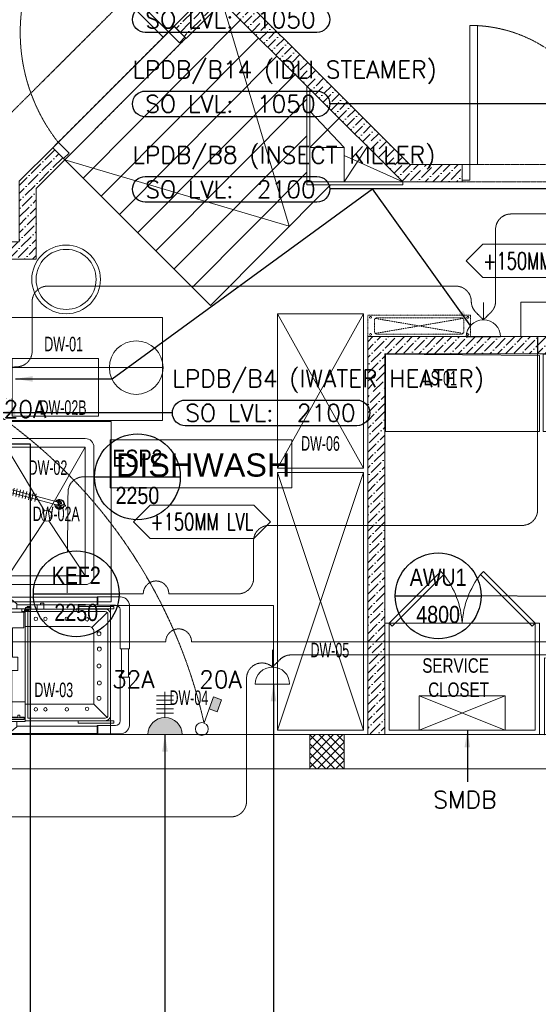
# Model space of a CAD drawing. Header units: millimetres. Extents: x -359 to 21654, y -24856 to 16255.
# Tile 23 of 31: x 10129 to 13152, y -1371 to 4364. Entities that reach past the tile are written whole.
import ezdxf
from ezdxf.enums import TextEntityAlignment as Align

# ---------------------------------------------------------------- set-up
doc = ezdxf.new("R2010")
doc.units = ezdxf.units.MM
doc.header["$MEASUREMENT"] = 0
for name, pattern in [('FP XREF (2)$0$( Hidden )', [0.375, 0.25, -0.125]), ('FP XREF (2)$0$DASHED', [0.75, 0.5, -0.25]), ('FP XREF (2)$0$DASHED2', [0.375, 0.25, -0.125]), ('FP XREF (2)$0$HIDDEN2', [0.1875, 0.125, -0.0625]), ('HIDDENX2', [0.75, 0.5, -0.25])]:
    doc.linetypes.add(name, pattern=pattern)
doc.layers.get('0').update_dxf_attribs({"color": 1, "lineweight": 5, "true_color": 0xff0000})
doc.layers.add('ACMV-EQP-DX', color=30, linetype='Continuous', true_color=0xff7f00)
doc.layers.add('ELEC-SO-LVL-TAG', color=7, linetype='Continuous')
doc.layers.add('Legend', color=7, linetype='Continuous')
for name, color, linetype, lineweight, true_color in [('FP XREF (2)$0$a- flr dim 02', 9, 'Continuous', 0, 0x808080), ('FP XREF (2)$0$A-100MM', 9, 'Continuous', 0, 0x808080), ('FP XREF (2)$0$A-clmn', 9, 'Continuous', 0, 0x808080), ('FP XREF (2)$0$A-DOOR', 9, 'Continuous', 0, 0x808080), ('FP XREF (2)$0$A-EQUIP', 9, 'Continuous', 0, 0x808080), ('FP XREF (2)$0$A-GA DIM', 9, 'Continuous', 0, 0x808080), ('FP XREF (2)$0$A-JOINERY', 9, 'Continuous', 0, 0x808080), ('FP XREF (2)$0$A-LINTEL', 9, 'FP XREF (2)$0$( Hidden )', 0, 0x808080), ('FP XREF (2)$0$A-RAMP', 9, 'Continuous', 0, 0x808080), ('FP XREF (2)$0$CYAN', 9, 'Continuous', 0, 0x808080), ('FP XREF (2)$0$door', 9, 'Continuous', 0, 0x808080), ('FP XREF (2)$0$EQ', 9, 'Continuous', 0, 0x808080), ('FP XREF (2)$0$EQUIP.', 9, 'Continuous', 0, 0x808080), ('FP XREF (2)$0$Equipment', 9, 'Continuous', 0, 0x808080), ('FP XREF (2)$0$Equipment Name', 9, 'Continuous', 0, 0x808080), ('FP XREF (2)$0$FLR LINE', 9, 'Continuous', 0, 0x808080), ('FP XREF (2)$0$ND_26_HATCH', 9, 'Continuous', 0, 0x808080), ('FP XREF (2)$0$New1-furn', 9, 'Continuous', 0, 0x808080), ('FP XREF (2)$0$PDF_0', 9, 'Continuous', 0, 0x808080), ('FP XREF (2)$0$SA-EQUIP', 9, 'Continuous', 0, 0x808080), ('FP XREF (2)$0$T-TagsWndw', 9, 'Continuous', 0, 0x808080), ('FP XREF (2)$0$text equipment', 9, 'Continuous', 0, 0x808080), ('FP XREF (2)$0$WALL', 9, 'Continuous', 0, 0x808080), ('FP XREF (2)$0$Z-AT_Text', 9, 'Continuous', 0, 0x808080), ('M-MEP-ELPR-CKT', 7, 'HIDDENX2', 20, 0x960000), ('M-MEP-ELPR-EQUIP', 6, 'Continuous', 20, 0xff00ff), ('M-MEP-ELPR-SOCKET', 5, 'Continuous', 20, 0x0000ff)]:
    doc.layers.add(name, color=color, linetype=linetype, lineweight=lineweight, true_color=true_color)
for name, color, linetype, lineweight in [('M-MEP-ELLG-TEXT', 7, 'Continuous', 20), ('M-MEP-ELSL-TEXT', 7, 'Continuous', 20), ('M-MEP-GEN', 7, 'Continuous', 5)]:
    doc.layers.add(name, color=color, linetype=linetype, lineweight=lineweight)
doc.styles.add('Arial Narrow', font='arialn.ttf')
doc.styles.add('FP XREF (2)$0$DIMTEXT', font='arial.ttf', dxfattribs={"width": 0.75})
doc.styles.add('FP XREF (2)$0$MtXpl_Arial_Narrow', font='arialn.ttf')
doc.styles.add('FP XREF (2)$0$SSP_Note', font='romans.shx', dxfattribs={"width": 0.8})
doc.styles.add('FP XREF (2)$0$SSP_Title', font='arial.ttf')
doc.styles.add('Oswald Light', font='txt')
doc.styles.add('ROMANS-100', font='romans.shx')
doc.styles.get("Standard").update_dxf_attribs({"font": 'romans.shx'})
doc.dimstyles.new('MDS-50', dxfattribs={"dimtxt": 100, "dimasz": 100, "dimexe": 50, "dimexo": 50, "dimgap": 25, "dimtad": 1, "dimdec": 0, "dimtxsty": 'Oswald Light', "dimcen": 0, "dimdle": 1.5875, "dimazin": 0, "dimtfac": 1, "dimtdec": 0, "dimtix": 1, "dimtmove": 0, "dimatfit": 0, "dimfxl": 1, "dimfrac": 2, "dimtolj": 1, "dimarcsym": 0})
pattern_1 = [(45, (466752.75, 162145.904), (17.2357278, 63.1976686), [81.25, -16.25, 0, -16.25])]

# ---------------------------------------------------------------- blocks, each defined once
blk = doc.blocks.new('FP XREF (2)$0$GW')
at = {"layer": 'FP XREF (2)$0$SA-EQUIP', "color": 0}
for p, q in [((148.56, -2089.9), (147.58, -2089.9)), ((148.56, -2091.45), (147.58, -2091.45)), ((152.92, -2102.66), (149.36, -2106.22)), ((170.71, -2103.1), (173.83, -2106.22)), ((147.7, -2103.9), (145.73, -2103.9)), ((147.7, -2104.05), (145.73, -2104.05)), ((177.69, -2103.9), (175.72, -2103.9)), ((177.69, -2104.05), (175.72, -2104.05))]:
    blk.add_line(p, q, dxfattribs=at)
for points in [[(149.29, -2077.12), (148.56, -2077.12), (148.56, -2087.08), (149.29, -2087.08)], [(174.77, -2077.12), (148.56, -2077.12), (148.56, -2087.08), (174.77, -2087.08)], [(174.05, -2077.84), (174.77, -2077.84), (174.77, -2077.12), (174.05, -2077.12)], [(173.96, -2083.98), (170.22, -2083.98), (170.22, -2087.1), (173.96, -2087.1)], [(148.56, -2087.15), (148.23, -2087.15), (148.23, -2088.45), (148.56, -2088.45)], [(149.18, -2086.35), (148.56, -2086.35), (148.56, -2087.96), (149.18, -2087.96)], [(149.02, -2086.92), (148.77, -2086.92), (148.77, -2087.69), (149.02, -2087.69)], [(148.23, -2087.6), (147.99, -2087.6), (147.99, -2088.45), (148.23, -2088.45)], [(147.58, -2090.68), (147.21, -2090.68), (147.21, -2091.45), (147.58, -2091.45)], [(149.18, -2099.44), (148.56, -2099.44), (148.56, -2098.95), (149.18, -2098.95)], [(147.97, -2099.44), (148.56, -2099.44), (148.56, -2107.78), (147.97, -2107.78)], [(174.59, -2099.44), (175.18, -2099.44), (175.18, -2107.78), (174.59, -2107.78)], [(177.61, -2103.98), (177.61, -2103.98)], [(164.49, -2109.55), (157.89, -2109.55), (157.89, -2111.15), (164.49, -2111.15)]]:
    blk.add_lwpolyline(points, close=True, dxfattribs=at)
for points in [[(170.22, -2083.98), (162.87, -2083.98), (162.87, -2085.39), (159.8, -2085.39), (159.8, -2084.13), (152.97, -2084.13), (152.97, -2086.81), (149.29, -2086.81), (149.29, -2077.12)], [(173.76, -2085.36), (173.76, -2077.81), (174.3, -2077.81), (174.3, -2086.89), (173.76, -2086.89), (173.76, -2085.88)], [(148.56, -2083.08), (145.66, -2083.08), (147.38, -2085.18), (148.49, -2085.18)], [(145.82, -2103.9), (145.82, -2083.28)], [(147.58, -2085.18), (147.58, -2103.9)], [(174.87, -2083.08), (177.77, -2083.08), (176.05, -2085.18), (174.93, -2085.18)], [(175.84, -2085.18), (175.84, -2103.9)], [(177.61, -2103.9), (177.61, -2083.28)], [(173.76, -2085.88), (173.27, -2085.88), (173.27, -2085.36), (173.76, -2085.36)], [(145.73, -2109.29), (145.73, -2109.29), (145.73, -2103.9)], [(147.7, -2103.9), (147.7, -2108.19)], [(175.72, -2103.9), (175.72, -2108.14)], [(177.69, -2109.24), (177.69, -2109.24), (177.69, -2103.9)], [(148.64, -2109.26), (157.89, -2109.26), (157.89, -2111.41), (147.7, -2111.41)], [(174.63, -2109.24), (164.49, -2109.24), (164.49, -2111.41), (175.72, -2111.41)]]:
    blk.add_lwpolyline(points, dxfattribs=at)
for points in [[(148.59, -2105.78, 0.414214), (149.8, -2106.99), (173.39, -2106.99, 0.414214), (174.59, -2105.78), (174.59, -2087.11), (148.59, -2087.11)], [(170.73, -2087.1), (152.62, -2087.1), (152.62, -2101.86, 0.414214), (153.86, -2103.1), (170.73, -2103.1)], [(149.18, -2105.78, 0.414214), (149.8, -2106.4), (173.39, -2106.4, 0.414214), (174.01, -2105.78), (174.01, -2087.69), (149.18, -2087.69)]]:
    blk.add_lwpolyline(points, format="xyb", close=True, dxfattribs=at)
for centre, radius in [((152.18, -2083.22), 0.323), ((157.64, -2083.04), 0.428), ((165.64, -2082.98), 0.451), ((170.99, -2083.1), 0.525), ((150.86, -2089.59), 0.399), ((171.95, -2089.59), 0.399), ((150.86, -2091.82), 0.399), ((171.95, -2091.82), 0.399), ((150.86, -2096.81), 0.399), ((171.95, -2096.81), 0.399), ((150.97, -2101.53), 0.399), ((171.83, -2101.53), 0.399), ((154.34, -2104.3), 0.455), ((157.91, -2104.39), 0.455), ((161.86, -2104.3), 0.455), ((165.81, -2104.39), 0.455), ((169.38, -2104.3), 0.455)]:
    blk.add_circle(centre, radius, dxfattribs=at)
for centre, radius, start, end in [((148.79, -2108.17), 1.09, 180.8816, 262.2314), ((174.63, -2108.14), 1.1, 270.1479, 359.9387), ((147.94, -2109.22), 2.21, 181.7024, 263.7591), ((175.4, -2109.15), 2.29, 278.1279, 357.7755)]:
    blk.add_arc(centre, radius, start, end, dxfattribs=at)
blk = doc.blocks.new('FP XREF (2)$0$A$C0449149f')
at = {"layer": 'FP XREF (2)$0$Equipment', "color": 0, "linetype": 'FP XREF (2)$0$DASHED2', "lineweight": -2, "ltscale": 0.3}
for p, q in [((-81.1, 606.1), (6.1, 93.9)), ((6.1, 606.1), (-81.1, 93.9))]:
    blk.add_line(p, q, dxfattribs=at)
blk.add_lwpolyline([(25, 50), (25, 650), (-100, 650), (-100, 50)], close=True, dxfattribs=at)
blk.add_lwpolyline([(10.5, 104.5), (10.5, 595.5, 0.414214), (-4.5, 610.5), (-70.5, 610.5, 0.414214), (-85.5, 595.5), (-85.5, 104.5, 0.414214), (-70.5, 89.5), (-4.5, 89.5, 0.414214)], format="xyb", close=True, dxfattribs=at)
at = {"layer": 'FP XREF (2)$0$Equipment Name', "color": 0, "linetype": 'FP XREF (2)$0$DASHED2', "lineweight": -2}
for centre in [(-87.5, 633.6), (12.5, 633.6), (-87.5, 66.4), (12.5, 66.4)]:
    blk.add_circle(centre, 5.15, dxfattribs=at)
blk = doc.blocks.new('FP XREF (2)$0$A$C7DF46227')
at = {"layer": 'FP XREF (2)$0$Equipment', "color": 0, "lineweight": -2}
for p, q in [((-1.68, 5.09), (-1.68, 3.05)), ((-1.68, 5.08), (-1.53, 4.76)), ((-1.53, 3.38), (-1.53, 4.76)), ((-1.15, 4.75), (-1.53, 4.75)), ((-1.15, 3.38), (-1.15, 4.75)), ((-0.89, 4.62), (-1.15, 4.62)), ((-0.89, 3.26), (-0.89, 4.89)), ((-0.89, 4.89), (-0.35, 4.89)), ((-0.35, 4.89), (-0.35, 3.26)), ((-0.35, 4.61), (0.3, 4.61)), ((0.74, 4.86), (0.04, 4.46)), ((0.71, 4.44), (2.18, 5.71)), ((1.01, 4.7), (0.74, 4.86)), ((1.11, 4.04), (2.38, 5.51)), ((16.33, 4.35), (17.48, 4.65)), ((-1.68, 3.05), (-1.53, 3.37)), ((-1.15, 4.42), (-1.53, 4.42)), ((-1.15, 3.71), (-1.53, 3.71)), ((-1.15, 3.38), (-1.53, 3.38)), ((-0.89, 3.51), (-1.15, 3.51)), ((-0.35, 4.45), (-0.89, 4.45)), ((-0.35, 3.67), (-0.89, 3.67)), ((-0.35, 3.26), (-0.89, 3.26)), ((-0.35, 3.53), (0.11, 3.53)), ((0.04, 4.46), (0.04, 3.66)), ((0.04, 3.66), (0.74, 3.26)), ((0.11, 3.63), (0.11, 0.19)), ((0.64, 0.34), (15.48, 4.31)), ((0.74, 3.26), (1.43, 3.66)), ((0.82, -0.34), (15.66, 3.64)), ((1.35, 0.35), (1.35, 3.62)), ((1.43, 3.66), (1.43, 4.41)), ((6.36, 0.59), (6.04, 2.34)), ((7.1, 0.79), (6.77, 2.54)), ((7.84, 0.98), (7.51, 2.74)), ((8.57, 1.18), (8.24, 2.93)), ((9.31, 1.38), (8.98, 3.13)), ((10.04, 1.57), (9.72, 3.33)), ((10.78, 1.77), (10.45, 3.52)), ((15.08, 4.21), (15.14, 4.42)), ((15.14, 4.42), (15.72, 4.58)), ((15.41, 3.42), (15.29, 3.54)), ((15.99, 3.57), (15.41, 3.42)), ((15.72, 4.58), (16.15, 4.15)), ((15.84, 4.48), (16.18, 4.57)), ((16.15, 4.15), (15.99, 3.57)), ((16.38, 3.78), (16.05, 3.69)), ((16.41, 4.05), (17.55, 4.36)), ((0.37, 0.63), (0, 0)), ((0, 0), (0.37, -0.63)), ((0.37, 0.63), (1.1, 0.63)), ((1.1, 0.63), (1.26, 0.35)), ((2.68, -0.4), (2.36, 1.35)), ((3.42, -0.2), (3.09, 1.55)), ((4.16, 0), (3.83, 1.75)), ((4.89, 0.19), (4.56, 1.95)), ((5.63, 0.39), (5.3, 2.14)), ((0.11, -3.63), (0.11, -0.19)), ((0.37, -0.63), (1.1, -0.63)), ((1.26, -0.35), (1.1, -0.63)), ((1.35, -0.35), (1.35, -3.62)), ((-1.68, -5.09), (-1.68, -3.05)), ((-1.68, -3.05), (-1.53, -3.37)), ((-1.53, -3.38), (-1.53, -4.76)), ((-1.15, -3.38), (-1.53, -3.38)), ((-1.15, -3.71), (-1.53, -3.71)), ((-1.15, -4.42), (-1.53, -4.42)), ((-1.15, -3.38), (-1.15, -4.75)), ((-0.89, -3.51), (-1.15, -3.51)), ((-0.89, -3.26), (-0.89, -4.89)), ((-0.35, -3.26), (-0.89, -3.26)), ((-0.35, -3.67), (-0.89, -3.67)), ((-0.35, -4.45), (-0.89, -4.45)), ((-0.35, -4.89), (-0.35, -3.26)), ((-0.35, -3.53), (0.11, -3.53)), ((0.04, -3.66), (0.74, -3.26)), ((0.04, -4.46), (0.04, -3.66)), ((0.74, -4.86), (0.04, -4.46)), ((0.71, -4.44), (2.18, -5.71)), ((0.74, -3.26), (1.43, -3.66)), ((1.11, -4.04), (2.38, -5.51)), ((1.43, -3.66), (1.43, -4.41)), ((-1.68, -5.08), (-1.53, -4.76)), ((-1.15, -4.75), (-1.53, -4.75)), ((-0.89, -4.62), (-1.15, -4.62)), ((-0.89, -4.89), (-0.35, -4.89)), ((-0.35, -4.61), (0.3, -4.61)), ((1.01, -4.7), (0.74, -4.86))]:
    blk.add_line(p, q, dxfattribs=at)
at = {"layer": 'FP XREF (2)$0$Equipment', "color": 0, "lineweight": -2, "extrusion": (0, 0, -1)}
for centre, major_axis, ratio, start_param, end_param in [((0.74, 4.06), (-0.399, -0.399), 1, 3.630875, 8.930262), ((2.26, 5.59), (0.101, -0.101), 1, 3.355981, 6.068797), ((16.25, 4.18), (0.923, -0.677), 1, 2.650354, 5.266747), ((16.25, 4.18), (0.923, -0.677), 1, 2.650354, 5.266747), ((15.89, 4.11), (0.558, -0.558), 1, 2.782498, 5.080835), ((15.89, 4.11), (0.558, -0.558), 1, 2.782498, 5.080835), ((16.25, 4.18), (-0.719, -0.719), 1, 1.33767, 3.528402), ((16.25, 4.18), (-0.719, -0.719), 1, 1.33767, 3.528402), ((16.25, 4.18), (-0.719, -0.719), 1, 1.33767, 3.528402), ((15.9, 4.13), (-0.371, -0.371), 1, 1.682109, 3.458448), ((15.9, 4.13), (-0.371, -0.371), 1, 1.682109, 3.458448), ((15.9, 4.13), (-0.371, -0.371), 1, 1.682109, 3.458448), ((17.47, 4.49), (0.113, -0.113), 1, 3.956614, 6.515361), ((17.47, 4.49), (0.113, -0.113), 1, 3.956614, 6.515361), ((17.47, 4.49), (0.113, -0.113), 1, 3.956614, 6.515361), ((0.73, 4.06), (-0.269, -0.269), 1, 3.986566, 8.579804), ((0.73, 4.06), (-0.0898, -0.0898), 1, 5.497787, 11.780972), ((16.25, 4.18), (-0.02, -1.14), 1, 4.580889, 7.16581), ((16.25, 4.18), (-0.02, -1.14), 1, 4.580889, 7.16581), ((16.25, 4.18), (-0.02, -1.14), 1, 4.580889, 7.16581), ((15.91, 4.05), (-0.558, -0.558), 1, 3.820344, 6.118682), ((15.91, 4.05), (0.558, -0.558), 1, 0.908402, 1.406293), ((15.91, 4.05), (0.558, -0.558), 1, 0.908402, 1.406293), ((15.58, 3.98), (0.297, -0.185), 1, 3.864082, 7.065249), ((15.58, 3.98), (0.3, -0.178), 1, 3.884457, 7.085624), ((15.58, 3.98), (0.3, -0.178), 1, 3.884457, 7.085624), ((15.92, 4.03), (-0.371, -0.371), 1, 3.871935, 5.721365), ((15.92, 4.03), (-0.371, -0.371), 1, 4.439051, 5.721365), ((15.92, 4.03), (-0.371, -0.371), 1, 4.439051, 5.721365), ((16.25, 4.18), (0.719, -0.719), 1, 5.400363, 7.51011), ((16.25, 4.18), (0.719, -0.719), 1, 5.400363, 7.51011), ((16.25, 4.18), (0.719, -0.719), 1, 5.400363, 7.51011), ((15.91, 4.05), (-0.558, -0.558), 1, 3.820344, 5.620791), ((15.91, 4.05), (-0.558, -0.558), 1, 3.820344, 5.620791), ((16.41, 4.21), (0.113, -0.113), 1, 0.815022, 3.373768), ((16.41, 4.21), (0.113, -0.113), 1, 0.815022, 3.373768), ((16.41, 4.21), (0.113, -0.113), 1, 0.815022, 3.373768), ((15.92, 4.03), (-0.371, -0.371), 1, 3.871935, 4.439051), ((15.92, 4.03), (-0.371, -0.371), 1, 3.871935, 4.439051), ((0.73, 0), (-0.474, -0.256), 1, 4.081822, 8.953559), ((0.73, 0), (-0.314, -0.155), 0.995971, -1.37533, 1.766263), ((3.91, 0.66), (-1.6, -1.6), 1, 0.20779, 1.018908), ((0.74, -4.06), (0.399, -0.399), 1, 0.494516, 5.793903), ((0.73, -4.06), (0.269, -0.269), 1, 0.844974, 5.438212), ((0.73, -4.06), (-0.0898, -0.0898), 1, 5.497787, 11.780972), ((2.26, -5.59), (-0.101, -0.101), 1, 3.355981, 6.068797)]:
    blk.add_ellipse(centre, major_axis=major_axis, ratio=ratio, start_param=start_param, end_param=end_param, dxfattribs=at)
blk = doc.blocks.new('FP XREF (2)$0$A$C5a792669')
at = {"layer": 'FP XREF (2)$0$A-EQUIP'}
for p, q in [((-25, 1550), (-525, 2450)), ((-25, 2450), (-525, 1550)), ((-1645.6, 1672.6), (-1857.5, 1301.4)), ((-2095.6, 1655.2), (-1884, 1301.2)), ((-525, 25), (-25, 1525)), ((-525, 1525), (-25, 25)), ((-2095.6, 922.1), (-1883.6, 1243.4)), ((-1645.6, 922.1), (-1857.5, 1243.4))]:
    blk.add_line(p, q, dxfattribs=at)
for points in [[(-1195.6, 1827.4), (-1195.6, 2427.1), (-2245.6, 2427.1), (-2245.6, 1827.4)], [(-1195.6, 1827.4), (-1195.6, 2427.1), (-2245.6, 2427.1), (-2245.6, 1827.4)], [(-25, 2450), (-525, 2450), (-525, 1550), (-25, 1550)], [(-1567.9, 2189.1), (-1567.9, 1852.1), (-2071.9, 1852.1), (-2071.9, 2189.1)], [(-1495.6, 1822.6), (-2245.6, 1822.6), (-2245.6, 772.1), (-1495.6, 772.1)], [(-1495.6, 1822.6), (-2245.6, 1822.6), (-2245.6, 772.1), (-1495.6, 772.1)], [(-1495.6, 772.1), (-2245.6, 772.1), (-2245.6, 1822.6), (-1495.6, 1822.6)], [(-1495.6, 772.1), (-2245.6, 772.1), (-2245.6, 1822.6), (-1495.6, 1822.6)], [(-1645.6, 922.1), (-2095.6, 922.1), (-2095.6, 1672.6), (-1645.6, 1672.6)], [(-25, 1525), (-525, 1525), (-525, 25), (-25, 25)], [(-548.9, -0.4), (-548.9, 749.6), (-1498.9, 750), (-1498.9, 0)], [(-548.9, -0.4), (-548.9, 749.6), (-1498.9, 750), (-1498.9, 0)], [(-1498.9, 0), (-1498.9, 750), (-548.9, 749.6), (-548.9, -0.4)], [(-1498.9, 0), (-1498.9, 750), (-548.9, 749.6), (-548.9, -0.4)]]:
    blk.add_lwpolyline(points, close=True, dxfattribs=at)
for points in [[(-1192.8, 2135.8), (-1195.6, 2135.8), (-1195.6, 1827.4), (-2245.6, 1827.4), (-2245.6, 2135.8), (-1505.1, 2135.8)], [(-1505.1, 2135.8), (-1195.6, 2135.8), (-1195.6, 1827.4), (-2245.6, 1827.4), (-2245.6, 2135.8), (-1505.1, 2135.8)]]:
    blk.add_lwpolyline(points, dxfattribs=at)
blk.add_lwpolyline([(-1645.6, 872.1), (-2095.6, 872.1, -0.414214), (-2145.6, 922.1), (-2145.6, 1672.6, -0.414214), (-2095.6, 1722.6), (-1645.6, 1722.6, -0.414214), (-1595.6, 1672.6), (-1595.6, 922.1, -0.414214)], format="xyb", close=True, dxfattribs=at)
for centre, radius in [((-1757.6, 2649.7), 200), ((-1757.6, 2649.7), 175), ((-1349, 2135.8), 156.2), ((-1870.6, 1272.4), 31.8)]:
    blk.add_circle(centre, radius, dxfattribs=at)
at = {"layer": 'FP XREF (2)$0$A-EQUIP', "rotation": 270}
blk.add_blockref('FP XREF (2)$0$A$C0449149f', (-50, 2341.1), dxfattribs=at)
at = {"layer": 'FP XREF (2)$0$A-EQUIP'}
for name, p, xscale, yscale, zscale, rotation in [('FP XREF (2)$0$A$C7DF46227', (-2201.5, 1444.1), -25, 25, 25, 180), ('FP XREF (2)$0$GW', (-54173.6, 4444.1), -25.00000000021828, 25.00000000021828, 25.00000000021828, 90)]:
    blk.add_blockref(name, p, dxfattribs=dict(at, xscale=xscale, yscale=yscale, zscale=zscale, rotation=rotation))
blk = doc.blocks.new('FP XREF (2)$0$A$Cbb0338de')
at = {"layer": 'FP XREF (2)$0$A-EQUIP'}
for points in [[(-1843.3, 2207.6), (-1843.3, 1766), (-2741, 1766.1), (-2741, 2216.1)], [(-923.7, 2207.6), (-923.7, 1766), (-1821.4, 1766.1), (-1821.4, 2216.1)], [(-439.5, 1069.7), (2.1, 1069.7), (4.2, 469.7), (-445.8, 469.7)], [(-940.3, 443.9), (-940.3, 2.3), (-1815.3, -1.9), (-1815.3, 448.1)], [(-38.2, 443.9), (-38.2, 2.3), (-913.2, -1.9), (-913.2, 448.1)]]:
    blk.add_lwpolyline(points, close=True, dxfattribs=at)
blk = doc.blocks.new('FP XREF (2)$0$service cuboard')
at = {"layer": 'FP XREF (2)$0$New1-furn', "color": 0, "lineweight": -2}
for points in [[(12583.1, 1150.4), (12282.6, 850), (12300.2, 832.4), (12600.6, 1132.9)], [(12832.3, 1150.4), (13132.7, 850), (13115.1, 832.4), (12814.7, 1132.9)]]:
    blk.add_lwpolyline(points, close=True, dxfattribs=at)
for centre, radius, start, end in [((12196.6, 818), 512.2, 3.58234, 37.93004), ((13222, 817.4), 515.2, 142.23913, 176.36718)]:
    blk.add_arc(centre, radius, start, end, dxfattribs=at)
at = {"layer": 'FP XREF (2)$0$PDF_0', "color": 0, "lineweight": -2}
blk.add_lwpolyline([(13132.7, 850), (13132.7, 225), (12282.7, 225), (12282.6, 850), (12257.6, 850), (12257.7, 200), (13157.7, 200), (13157.7, 850)], close=True, dxfattribs=at)
blk.add_lwpolyline([(12282.6, 850), (13132.7, 850)], dxfattribs=at)
at = {"layer": 'FP XREF (2)$0$text equipment', "color": 0, "lineweight": -2, "insert": (12863.7, 418.3), "char_height": 84.437, "width": 500.653, "attachment_point": 9, "style": 'FP XREF (2)$0$DIMTEXT'}
blk.add_mtext('SERVICE CLOSET', dxfattribs=at)
blk = doc.blocks.new('FP XREF (2)$0$Door-Hurgh')
at = {"layer": 'FP XREF (2)$0$door', "elevation": 0}
for points in [[(43489.7, 2604.7), (43539.7, 2604.7), (43539.7, 2704.7), (43489.7, 2704.7)], [(44439.7, 2604.7), (44489.7, 2604.7), (44489.7, 2704.7), (44439.7, 2704.7)], [(44439.7, 1705.1), (44389.7, 1705.1), (44389.7, 2604.7), (44439.7, 2604.7)]]:
    blk.add_lwpolyline(points, close=True, dxfattribs=at)
at = {"layer": 'FP XREF (2)$0$EQ', "linetype": 'FP XREF (2)$0$HIDDEN2', "ltscale": 7}
blk.add_arc((44441.5, 2605.4, 0), 901.8, 180.04622, 266.70542, dxfattribs=at)
blk = doc.blocks.new('FP XREF (2)$0$A$C4da9750c')
at = {"layer": 'FP XREF (2)$0$door'}
for points in [[(31.8, -95.5), (63.6, -63.7), (0, 0), (-31.8, -31.8)], [(668.1, -732), (636.3, -763.8), (0, -127.3), (31.8, -95.5)], [(-643.7, -770.7), (-611.9, -738.9), (-675.5, -675.3), (-707.3, -707.1)]]:
    blk.add_lwpolyline(points, close=True, dxfattribs=at)
at = {"layer": 'FP XREF (2)$0$EQ', "color": 252, "linetype": 'FP XREF (2)$0$HIDDEN2', "ltscale": 7}
blk.add_arc((28.7, 79), 1038.9, 231.93134, 305.78702, dxfattribs=at)
blk = doc.blocks.new('FP XREF (2)$0$SSP_Tag_Wndw')
at = {"layer": 'FP XREF (2)$0$T-TagsWndw'}
for p, q in [((-5.5, 1.75), (-7.25, 0)), ((5.5, 1.75), (-5.5, 1.75)), ((7.25, 0), (5.5, 1.75)), ((-7.25, 0), (-5.5, -1.75)), ((5.5, -1.75), (7.25, 0)), ((-5.5, -1.75), (5.5, -1.75))]:
    blk.add_line(p, q, dxfattribs=at)
at = {"layer": 'FP XREF (2)$0$T-TagsWndw', "style": 'FP XREF (2)$0$SSP_Note', "width": 0.8}
blk.add_attdef('WndwNo', text='', height=1.8, dxfattribs=at).set_placement((0, 0), align=Align.MIDDLE_CENTER)
blk = doc.blocks.new('FP XREF (2)$0$A$Ca29a5755')
at = {"layer": 'FP XREF (2)$0$EQUIP.', "style": 'FP XREF (2)$0$MtXpl_Arial_Narrow', "width": 0.75}
for s, p in [('DW-01', (10272, 2433.3)), ('LS-01', (12483.3, 2234.5)), ('DW-02B', (10244.3, 2063.7)), ('DW-06', (11769, 1854.3)), ('DW-02', (10180.5, 1713.6)), ('DW-02A', (10204.6, 1444.3)), ('DW-05', (11823.6, 650.8)), ('DW-03', (10214.4, 419.1)), ('DW-04', (11001.9, 373.5))]:
    blk.add_text(s, height=84.44, rotation=359.72488, dxfattribs=at).set_placement(p)
blk = doc.blocks.new('FP XREF (2)')
at = {"layer": 'FP XREF (2)$0$A-100MM', "transparency": 33554687}
h = blk.add_hatch(dxfattribs=at)
h.set_pattern_fill('ANSI36', color=256, scale=260)
h.set_pattern_definition(pattern_1)
h.paths.add_polyline_path([(12049.3, 3732.1), (12361.4, 3420), (12708, 3420), (12708, 3520), (12402.8, 3520), (10911.5, 5011.3), (11267.4, 5367.2), (11196.7, 5437.9), (10770.1, 5011.3), (11240.4, 4537.7), (11028.3, 4325.6), (11098.9, 4254.9), (11311.1, 4467)])
h = blk.add_hatch(dxfattribs=at)
h.set_pattern_fill('ANSI36', color=256, scale=260)
h.set_pattern_definition(pattern_1)
h.paths.add_polyline_path([(9905, 200), (9905, 2970), (10225.7, 2970), (10225.7, 3070), (10225.7, 3381.6), (10391.8, 3547.6), (10321.1, 3618.3), (10125.7, 3423), (10125.7, 3070), (9805, 3070), (9805, 200)])
h = blk.add_hatch(dxfattribs=at)
h.set_pattern_fill('ANSI36', color=256, scale=260)
h.set_pattern_definition(pattern_1)
h.paths.add_polyline_path([(12257, 1309.5), (12157, 1309.5), (12157, 200), (12257, 200)])
h.paths.add_polyline_path([(12257, 2418), (12157, 2418), (12157, 1309.5), (12257, 1309.5)])
h.paths.add_polyline_path([(13179.5, 2418), (13179.5, 2518), (12157, 2518), (12157, 2418)])
h.paths.add_polyline_path([(14302, 2418), (14302, 2518), (13179.5, 2518), (13179.5, 2418)])
at = {"layer": 'FP XREF (2)$0$ND_26_HATCH'}
h = blk.add_hatch(dxfattribs=at)
h.set_pattern_fill('ANSI37', color=256, scale=300)
h.set_pattern_definition([(45, (466752.75, 162145.904), (-26.5165043, 26.5165043), []), (135, (466752.75, 162145.904), (-26.5165043, -26.5165043), [])])
h.paths.add_polyline_path([(11820, 0), (12020, 0), (12020, 200), (11820, 200)])
at = {"layer": 'FP XREF (2)$0$a- flr dim 02'}
blk.add_lwpolyline([(9905, 200), (9905, 2970), (10225.7, 2970), (10225.7, 3070), (10225.7, 3381.6), (10391.8, 3547.6), (10321.1, 3618.3), (10125.7, 3423), (10125.7, 3070), (9805, 3070), (9805, 200), (9905, 200)], dxfattribs=at)
at = {"layer": 'FP XREF (2)$0$A-clmn'}
for p, q in [((10225.7, 3323), (10225.7, 2970)), ((9905, 2970), (10225.7, 2970)), ((12157, 2518), (12157, 200)), ((12157, 2518), (14302, 2518)), ((12257, 2418), (12257, 200)), ((12257, 2418), (14302, 2418)), ((15000, 200), (7990, 200)), ((15200, 0), (7790, 0))]:
    blk.add_line(p, q, dxfattribs=at)
blk.add_lwpolyline([(12708, 3520), (12708, 3420), (12361.4, 3420), (11311.1, 4467), (11099, 4254.9), (11028.3, 4325.6), (11240.4, 4537.7), (10770.1, 5011.3), (11196.7, 5437.9), (11267.4, 5367.2), (10911.5, 5011.3), (12402.8, 3520), (12708, 3520)], dxfattribs=at)
for points in [[(11820, 3420), (12020, 3420), (12020, 3620), (11820, 3620)], [(11820, 0), (12020, 0), (12020, 200), (11820, 200)]]:
    blk.add_lwpolyline(points, close=True, dxfattribs=at)
at = {"layer": 'FP XREF (2)$0$A-GA DIM'}
blk.add_lwpolyline([(10321.1, 3618.3), (11028.9, 4325)], dxfattribs=at)
at = {"layer": 'FP XREF (2)$0$A-JOINERY'}
for p, q in [((12020, 3620), (11820, 3831)), ((11820, 3620), (11990.7, 3790.7)), ((12020, 3420), (12156.5, 3625)), ((12361.4, 3420), (12020, 3574)), ((12361.4, 3420), (11802, 3420)), ((12361.4, 3402), (12361.4, 3420))]:
    blk.add_line(p, q, dxfattribs=at)
for points in [[(12361.4, 3402), (11802, 3402), (11802, 3977.6)], [(11820, 3420), (11820, 3959.7)]]:
    blk.add_lwpolyline(points, dxfattribs=at)
at = {"layer": 'FP XREF (2)$0$A-LINTEL', "ltscale": 8}
for p, q in [((10321.1, 3618.3), (11028.3, 4325.6)), ((10391.9, 3547.5), (11097.5, 4256.3))]:
    blk.add_line(p, q, dxfattribs=at)
at = {"layer": 'FP XREF (2)$0$A-RAMP'}
for p, q in [((10498.2, 3441.6), (11415.4, 4363.1)), ((10604.3, 3335.8), (11521.5, 4257.3)), ((10710.5, 3229.9), (11627.8, 4151.4)), ((10816.8, 3124), (11734, 4045.4)), ((10923, 3018.1), (11802, 3901.1)), ((11029.3, 2912.2), (11802, 3688.4)), ((11135.5, 2806.3), (11802, 3475.8))]:
    blk.add_line(p, q, dxfattribs=at)
for points in [[(10391.9, 3547.5), (11700.4, 3161.1), (11309.7, 4468.5)], [(10391.9, 3547.5), (11097.5, 4256.3)], [(10391.8, 3547.6), (11241.8, 2700.3), (11940.3, 3402)]]:
    blk.add_lwpolyline(points, dxfattribs=at)
at = {"layer": 'FP XREF (2)$0$FLR LINE', "linetype": 'FP XREF (2)$0$HIDDEN2', "ltscale": 8}
for p, q in [((12708, 3520), (13608, 3520)), ((13608, 3420), (12708, 3420))]:
    blk.add_line(p, q, dxfattribs=at)
at = {"layer": 'FP XREF (2)$0$Z-AT_Text'}
blk.add_lwpolyline([(10657, 1916.4), (11714.1, 1916.4), (11714.1, 1637.2), (10657, 1637.2)], close=True, dxfattribs=at)
blk.add_blockref('FP XREF (2)$0$A$Ca29a5755', (0, 0))
ref = blk.add_blockref('FP XREF (2)$0$SSP_Tag_Wndw', (13130.7, 2959.5), dxfattribs=dict(xscale=55.05875642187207, yscale=55.05875642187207, zscale=55.05875642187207))
ref.add_attrib('WndwNo', '+150MM LVL', dxfattribs={"layer": 'FP XREF (2)$0$T-TagsWndw', "height": 99.11, "style": 'FP XREF (2)$0$SSP_Note', "width": 0.7}).set_placement((13130.7, 2959.5), align=Align.MIDDLE_CENTER)
ref = blk.add_blockref('FP XREF (2)$0$SSP_Tag_Wndw', (11191.2, 1439.5), dxfattribs=dict(xscale=55.05875642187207, yscale=55.05875642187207, zscale=55.05875642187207))
ref.add_attrib('WndwNo', '+150MM LVL', dxfattribs={"layer": 'FP XREF (2)$0$T-TagsWndw', "height": 99.11, "style": 'FP XREF (2)$0$SSP_Note', "width": 0.7}).set_placement((11191.2, 1439.5), align=Align.MIDDLE_CENTER)
at = {"layer": 'FP XREF (2)$0$A-DOOR', "xscale": -1, "rotation": 269.9945836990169}
blk.add_blockref('FP XREF (2)$0$A$C4da9750c', (11091.9, 4262), dxfattribs=at)
at = {"layer": 'FP XREF (2)$0$CYAN'}
for name, p in [('FP XREF (2)$0$A$C5a792669', (12157, 201.9)), ('FP XREF (2)$0$A$Cbb0338de', (15002, 200))]:
    blk.add_blockref(name, p, dxfattribs=at)
at = {"layer": 'FP XREF (2)$0$Equipment', "linetype": 'FP XREF (2)$0$DASHED', "ltscale": 50, "xscale": 0.9, "yscale": 0.9, "zscale": 0.9, "rotation": 180}
blk.add_blockref('FP XREF (2)$0$Door-Hurgh', (52748.7, 5864.2, 0), dxfattribs=at)
at = {"layer": 'FP XREF (2)$0$WALL'}
blk.add_blockref('FP XREF (2)$0$service cuboard', (0, 0), dxfattribs=at)
at = {"layer": 'FP XREF (2)$0$Z-AT_Text', "lineweight": 0, "insert": (10689.8, 1837.8), "char_height": 135, "width": 4445.085, "attachment_point": 1, "style": 'FP XREF (2)$0$SSP_Title'}
blk.add_mtext('DISHWASH', dxfattribs=at)
blk = doc.blocks.new('SMDB')
at = {"color": 0}
for p, q in [((-250, 200), (250, 0)), ((250, 200), (-250, 0))]:
    blk.add_line(p, q, dxfattribs=at)
blk.add_lwpolyline([(-250, 200), (250, 200), (250, 0), (-250, 0)], close=True, dxfattribs=at)
blk = doc.blocks.new('TPN ISO')
at = {"color": 0}
blk.add_lwpolyline([(-100, 200), (100, 200), (100, 0), (-100, 0)], close=True, dxfattribs=at)
blk.add_lwpolyline([(100, 100), (200, 100), (200, 25)], dxfattribs=at)
blk.add_solid([(-100, 0), (100, 200), (100, 0), (-100, 0)], dxfattribs=at)
blk.add_attdef('XXXA', text='', height=100, dxfattribs=at).set_placement((-350, 100), align=Align.MIDDLE_CENTER)
blk = doc.blocks.new('IS-5PIN')
h = blk.add_hatch(color=0)
h.dxf.hatch_style = 1
h.paths.add_polyline_path([(-100, 0), (100, 0, 1)])
at = {"color": 0}
for p, q in [((-50, 225), (50, 225)), ((-50, 200), (50, 200)), ((-50, 175), (50, 175)), ((-50, 150), (50, 150)), ((-50, 125), (50, 125))]:
    blk.add_line(p, q, dxfattribs=at)
blk.add_lwpolyline([(0, 100), (0, 250)], dxfattribs=at)
blk.add_lwpolyline([(-100, 0), (100, 0, 1), (-100, 0)], format="xyb", dxfattribs=at)
blk.add_attdef('XXA', text='', height=100, dxfattribs=at).set_placement((-275, 100), align=Align.MIDDLE_CENTER)
blk = doc.blocks.new('ELEC-SO-LVL-EQP-TAG')
at = {"layer": 'ELEC-SO-LVL-TAG'}
blk.add_lwpolyline([(75, 72.5), (1075, 72.5, -0.414214), (1150, -2.5), (1150, -2.5, -0.414214), (1075, -77.5), (75, -77.5, -0.414214), (0, -2.5), (0, -2.5, -0.414214)], format="xyb", close=True, dxfattribs=at)
at = {"layer": 'ELEC-SO-LVL-TAG', "insert": (75, -2.5), "char_height": 100, "attachment_point": 4}
blk.add_mtext_dynamic_manual_height_columns('{\\Fromans|c0;SO LVL:}', width=1015.069, gutter_width=1, heights=[0], dxfattribs=at)
at = {"layer": 'ELEC-SO-LVL-TAG', "style": 'ROMANS-100'}
for tag, p in [('SO-EQP', (0, 197.5)), ('SO-LVL', (725, -2.5))]:
    blk.add_attdef(tag, text='', height=100, dxfattribs=at).set_placement(p, align=Align.MIDDLE_LEFT)
blk = doc.blocks.new('13A SSSO')
at = {"color": 0}
blk.add_lwpolyline([(0, 100), (0, 200)], dxfattribs=at)
blk.add_lwpolyline([(-100, 0), (100, 0, 1), (-100, 0)], format="xyb", dxfattribs=at)
blk = doc.blocks.new('UFCO')
at = {"color": 0}
blk.add_lwpolyline([(-100, 0), (100, 0, 1), (-100, 0)], format="xyb", dxfattribs=at)
blk.add_lwpolyline([(-50, 50), (50, 50), (50, 25), (-50, 25)], close=True, dxfattribs=at)
blk.add_solid([(-50, 25), (50, 25), (-50, 50), (50, 50)], dxfattribs=at)
blk.add_attdef('XXA', text='', height=100, dxfattribs=at).set_placement((-250, 150), align=Align.MIDDLE_CENTER)
blk = doc.blocks.new('DP+NEON')
at = {"color": 0}
blk.add_lwpolyline([(12.8, 72.7), (68.4, 225.4)], dxfattribs=at)
blk.add_lwpolyline([(68.4, 225.4), (115.4, 208.3), (89.7, 137.9), (42.8, 155)], close=True, dxfattribs=at)
blk.add_circle((0, 37.5), 37.5, dxfattribs=at)
blk.add_solid([(89.7, 137.9), (115.4, 208.3), (42.8, 155), (68.4, 225.4)], dxfattribs=at)
blk.add_attdef('XXA', text='', height=100, dxfattribs=at).set_placement((-200, 175), align=Align.MIDDLE_CENTER)
blk = doc.blocks.new('EQP TAG')
at = {"layer": 'Legend'}
blk.add_line((-250, 0), (250, 0), dxfattribs=at)
blk.add_circle((0, 0), 250, dxfattribs=at)
at = {"layer": 'Legend', "style": 'Arial Narrow'}
for tag, p in [('EQP_TAG', (0, 108.3)), ('CFM', (0, -108.3))]:
    blk.add_attdef(tag, text='', height=100, dxfattribs=at).set_placement(p, align=Align.MIDDLE_CENTER)

msp = doc.modelspace()

# ---------------------------------------------------------------- block references
msp.add_blockref('FP XREF (2)', (0, 0))

# ---------------------------------------------------------------- next in the draw order: linework, layer by layer
at = {"layer": 'M-MEP-ELPR-CKT', "ltscale": 5}
for points in [[(15421.5, 6148.2), (15421.5, 920, -0.414214), (15331.5, 830), (15120.9, 830, 0.391251), (15031.2, 747.1, -0.391251), (14941.5, 664.2), (14066, 664.2, 0.198912), (14002.4, 637.9), (13958, 593.5), (13913.7, 637.9, 0.198912), (13850, 664.2), (11710.1, 664.2, 0.198912), (11646.5, 637.9), (11602.1, 593.5), (11604.6, 591, 0.668179), (11451, 527.4), (11451, -189, -0.414214), (11361, -279), (7957, -279, -0.414214)], [(3852.9, 2581.9), (9542.1, 2581.9, 0.414214), (9632.1, 2671.9), (9632.1, 2762, -0.198912), (9658.5, 2825.6), (9702.9, 2870), (9747.2, 2825.6, -0.198912), (9773.6, 2762), (9773.6, 2671.9, 0.414214), (9863.6, 2581.9), (9933.9, 2581.9, 0.414178), (10023.9, 2671.9), (10024.1, 3729.5, -0.199379), (10050.5, 3793.3), (11784, 5520.1, 0.348813)], [(10052, 2160), (10052, 2187.6, 0.198912), (10025.6, 2251.2), (10005, 2271.9), (10049.4, 2316.2, -0.196597), (10112.2, 2342.6, 0.411605), (10201.4, 2432.6), (10201.4, 2722.3, -0.414214), (10291.4, 2812.3), (12671, 2812.3, -0.414214), (12761, 2722.3), (12761, 2724.1, 0.198912), (12787.4, 2660.4), (12831.8, 2616.1), (12876.1, 2660.4, 0.198912), (12902.5, 2724.1), (12902.5, 3142.5, -0.414214), (12992.5, 3232.5), (14437.7, 3232.5, 0.198912), (14501.3, 3258.9), (14562.5, 3320)], [(5586.6, 950), (5631, 994.4, 0.198912), (5657.3, 1058), (5657.3, 1163.1, -0.414214), (5747.3, 1253.1), (8818, 1253.1, -0.414214), (8908, 1163.1), (8908, 830.8, 0.414214), (8998, 740.8), (10980.2, 740.8, -1), (11130.2, 740.8), (13494.6, 740.8, -1), (13644.6, 740.8), (14717.9, 740.8, 0.414214), (14807.9, 830.8), (14807.9, 2811.5)], [(10708.4, 1020), (10849.2, 1020, -1.008507), (10997.8, 1020), (11402, 1020, 0.414214), (11492, 1110), (11492, 1328.5, -0.414214), (11582, 1418.5), (13057.5, 1418.5, 0.414214), (13147.5, 1508.5), (13147.5, 2513)], [(13359.2, 2518), (13359.2, 1096.8, -0.414977), (13269, 1006.8), (12817.6, 1008)], [(10407.3, 1264.7), (10410.6, 1612.4, -0.411446), (10500.6, 1701.5), (10565, 1701.5)]]:
    msp.add_lwpolyline(points, format="xyb", dxfattribs=at)
at = {"layer": 'M-MEP-ELPR-CKT', "color": 2, "ltscale": 5, "true_color": 0xf1eb1f}
msp.add_lwpolyline([(10405, 1025), (10405.4, 1072.1)], dxfattribs=at)
at = {"layer": 'M-MEP-ELPR-CKT', "ltscale": 5}
msp.add_arc((8280.6, -389.4), 2995.6, 12.67889, 54.85466, dxfattribs=at)

# ---------------------------------------------------------------- next in the draw order: block references
at = {"layer": 'ACMV-EQP-DX'}
for p, values in [((10815, 1701.5), {'EQP_TAG': 'ESP2', 'CFM': '2250'}), ((10458.4, 1020), {'EQP_TAG': 'KEF2', 'CFM': '2250'}), ((12567.6, 1008), {'EQP_TAG': 'AWU1', 'CFM': '4800'})]:
    msp.add_blockref('EQP TAG', p, dxfattribs=at).add_auto_attribs(values)
at = {"layer": 'M-MEP-ELLG-TEXT'}
for p, values in [((10786.1, 4368), {'SO-EQP': 'LPDB/R15 (DEEP FAT FRYER)', 'SO-LVL': '1050'}), ((10785.9, 3876.2), {'SO-EQP': 'LPDB/B14 (IDLI STEAMER)', 'SO-LVL': '1050'}), ((10786, 3378.7), {'SO-EQP': 'LPDB/B8 (INSECT KILLER)', 'SO-LVL': '2100'}), ((11018.8, 2076.4), {'SO-EQP': 'LPDB/B4 (IWATER HEATER)', 'SO-LVL': '2100'})]:
    msp.add_blockref('ELEC-SO-LVL-EQP-TAG', p, dxfattribs=at).add_auto_attribs(values)
at = {"layer": 'M-MEP-ELPR-EQUIP', "rotation": 270}
msp.add_blockref('TPN ISO', (13049.3, 2618), dxfattribs=at)
at = {"layer": 'M-MEP-ELPR-EQUIP'}
msp.add_blockref('SMDB', (12707.7, 225), dxfattribs=at)
at = {"layer": 'M-MEP-ELPR-SOCKET'}
for p in [(12831.8, 2516.1), (11602.1, 493.5)]:
    msp.add_blockref('13A SSSO', p, dxfattribs=at)
ref = msp.add_blockref('UFCO', (9905, 2060.1), dxfattribs=dict(at, rotation=270))
ref.add_attrib('XXA', '20A', dxfattribs={"layer": '0', "color": 0, "height": 100}).set_placement((10159.4, 2096), align=Align.MIDDLE_CENTER)
at = {"layer": 'M-MEP-ELPR-SOCKET', "color": 34, "true_color": 0xa55200}
ref = msp.add_blockref('IS-5PIN', (10975.5, 200), dxfattribs=at)
ref.add_attrib('XXA', '32A', dxfattribs={"layer": '0', "color": 0, "height": 100}).set_placement((10790.6, 521.8), align=Align.MIDDLE_CENTER)
at = {"layer": 'M-MEP-ELPR-SOCKET'}
ref = msp.add_blockref('DP+NEON', (11190.3, 195.3), dxfattribs=at)
ref.add_attrib('XXA', '20A', dxfattribs={"layer": '0', "color": 0, "height": 100}).set_placement((11298.9, 521.5), align=Align.MIDDLE_CENTER)

# ---------------------------------------------------------------- next in the draw order: texts
at = {"layer": 'M-MEP-GEN', "insert": (12908.1, -178.5), "char_height": 100, "attachment_point": 6}
msp.add_mtext_dynamic_manual_height_columns('SMDB', width=262.905, gutter_width=3324.7, heights=[0], dxfattribs=at)

# ---------------------------------------------------------------- next in the draw order: leaders
at = {"layer": 'M-MEP-ELSL-TEXT'}
for points, override in [([(14250, 4307.7), (13285.5, 3873.7), (11935.9, 3873.7)], {"dimgap": 25, "dimtad": 0}), ([(14470.9, 3379.9), (11935.9, 3379.9)], {"dimgap": 25, "dimtad": 0}), ([(10105, 2271.9), (10667.5, 2271.9), (12185.6, 3379.9)], {"dimgap": 25, "dimtad": 0}), ([(12759, 2578.6), (12185.6, 3379.9), (11935.9, 3376.2)], {"dimgap": 25, "dimtad": 0}), ([(10003.7, 2076.4), (11018.8, 2076.4)], {"dimgap": 25, "dimtad": 0}), ([(9805, 1893.8), (10190.4, 1893.8), (10190.4, -3413.5), (7147.4, -3413.5)], {"dimtad": 0}), ([(11608.1, 493.5), (11608.1, -4408.4), (7147.7, -4408.4)], {"dimtad": 0}), ([(10975.5, 199.9), (10975.5, -3908.1), (7147.7, -3908.1)], {"dimgap": 25, "dimtad": 0}), ([(12738.1, 225), (12738.1, -74.7)], {"dimgap": 25, "dimtad": 0})]:
    msp.add_leader(points, dimstyle='MDS-50', override=override, dxfattribs=at)

doc.saveas('drawing.dxf')
